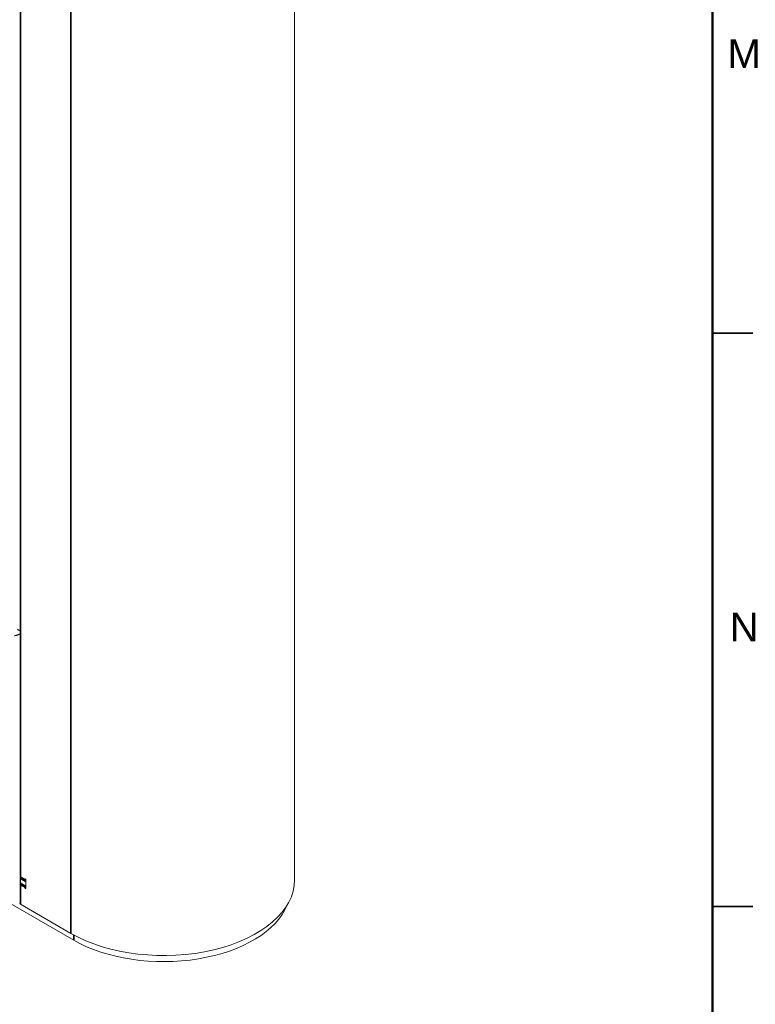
# Model space of a CAD drawing. Header units: millimetres. Extents: x 4 to 1188, y 1 to 840.
# Tile 210 of 256: x 1124 to 1188, y 162 to 248. Entities that reach past the tile are written whole.
import ezdxf

# ---------------------------------------------------------------- set-up
doc = ezdxf.new("R2010")
doc.units = ezdxf.units.MM
doc.layers.add('1', color=7, linetype='Continuous')
doc.layers.add('256', color=7, linetype='Continuous')
doc.styles.add('Arial Unicode MS', font='Arial Unicode MS')

msp = doc.modelspace()

# ---------------------------------------------------------------- linework, layer by layer
at = {"layer": '1', "color": 154, "linetype": 'Continuous', "lineweight": 13}
for p, q in [((1147.5733, 172.8237), (1147.5733, 287.1566)), ((1076.9859, 197.1986), (1128.3135, 167.5646)), ((1123.6505, 173.0986), (1123.6505, 172.3987)), ((1123.6693, 173.1328), (1123.664, 173.1306)), ((1123.6693, 172.9462), (1123.6693, 172.5263)), ((1124.0162, 172.8859), (1123.7871, 173.0181)), ((1124.0519, 172.8823), (1124.0834, 172.9005)), ((1124.1492, 172.2492), (1124.1492, 172.6692)), ((1124.1542, 172.1064), (1124.1542, 172.8062)), ((1123.6989, 172.4609), (1124.1542, 172.198)), ((1123.8456, 172.3762), (1123.7514, 172.3218)), ((1123.7871, 172.3183), (1124.0162, 172.186)), ((1128.0635, 168.158), (1123.6693, 170.695))]:
    msp.add_line(p, q, dxfattribs=at)
at = {"layer": '1', "color": 154, "linetype": 'Continuous', "lineweight": 35}
for p, q in [((1123.6693, 173.1328), (1123.6693, 285.0278)), ((1128.0635, 282.4909), (1128.0635, 168.158)), ((1123.6997, 173.127), (1123.6505, 173.0986)), ((1124.1492, 172.6692), (1123.6693, 172.9462)), ((1124.06, 172.8898), (1124.0785, 172.9005)), ((1123.7285, 172.4438), (1123.6505, 172.3987)), ((1123.6693, 172.5263), (1124.1492, 172.2492)), ((1123.6693, 170.695), (1123.6693, 172.3396)), ((1123.8665, 172.3641), (1123.7871, 172.3183)), ((1124.0162, 172.186), (1124.0956, 172.2319)), ((1124.1542, 172.186), (1124.06, 172.1316)), ((1128.3135, 167.5646), (1128.3135, 168.018))]:
    msp.add_line(p, q, dxfattribs=at)
at = {"layer": '1', "color": 154, "linetype": 'Continuous', "lineweight": 13}
for centre, major_axis, start_param, end_param in [((1123.5178, 194.7525), (-0.101, 0.175), 1.5707963, 3.1415927), ((1123.6997, 173.0687), (0.0357, -0.0619), 1.3089969, 2.9996956), ((1123.7704, 173.0045), (-0.0714, -0.1237), 4.2982142, 5.4977871), ((1123.7871, 173.0765), (0.0357, -0.0619), 4.4505896, 5.4977871), ((1124.0162, 172.9442), (0.0357, -0.0619), 5.4977871, 6.5449847), ((1124.1037, 172.8354), (0.0357, -0.0619), 0.7853982, 3.403392), ((1124.2502, 172.7275), (0.0714, 0.1237), 2.0386237, 2.3561945), ((1136.1447, 172.8237), (-11.4286, 0), 0.7853982, 3.1415927), ((1123.7704, 172.5846), (-0.0714, -0.1237), 5.4977871, 6.2831853), ((1123.6997, 172.3688), (0.0357, -0.0619), 4.854286, 6.5449847), ((1123.7871, 172.26), (0.0357, -0.0619), 2.3561945, 3.403392), ((1124.0162, 172.1277), (0.0357, -0.0619), 1.3089969, 2.3561945), ((1124.1037, 172.1355), (0.0357, -0.0619), 4.4505896, 7.0685835), ((1124.2502, 172.3076), (0.0714, 0.1237), 2.3561945, 2.6737653), ((1123.8209, 170.7825), (0.2143, 0), 3.1972632, 3.9269908), ((1136.1422, 172.0845), (-11.0714, 0), 0.7853982, 2.912011)]:
    msp.add_ellipse(centre, major_axis=major_axis, ratio=0.5773503, start_param=start_param, end_param=end_param, dxfattribs=at)
for points, knots in [([(1123.6188, 194.2684), (1123.6153, 194.2665), (1123.6083, 194.2627), (1123.5972, 194.2569), (1123.5859, 194.2511), (1123.5742, 194.2452), (1123.5623, 194.2394), (1123.5501, 194.2337), (1123.5377, 194.2279), (1123.525, 194.2223), (1123.5122, 194.2166), (1123.4993, 194.2111), (1123.4862, 194.2056), (1123.4731, 194.2004), (1123.4599, 194.1952), (1123.4467, 194.1902), (1123.4336, 194.1853), (1123.4205, 194.1806), (1123.4074, 194.1761), (1123.3944, 194.1717), (1123.3815, 194.1675), (1123.3518, 194.1581), (1123.306, 194.145), (1123.2567, 194.1333), (1123.2198, 194.1259), (1123.1934, 194.1213), (1123.1683, 194.1177), (1123.1528, 194.1161), (1123.1451, 194.1153)], [0, 0, 0, 0, 0.0268476, 0.0535323, 0.0800773, 0.1065044, 0.1328339, 0.1590844, 0.1852732, 0.2114161, 0.2375273, 0.2636197, 0.2896203, 0.3154552, 0.3411344, 0.3666671, 0.3920612, 0.4173241, 0.442462, 0.4674803, 0.4923837, 0.5171761, 0.6398093, 0.7609301, 0.8210414, 0.8808695, 0.9404967, 1, 1, 1, 1]), ([(1123.6582, 173.1256), (1123.6581, 173.1255), (1123.658, 173.1254), (1123.6569, 173.124), (1123.6551, 173.1214), (1123.6537, 173.1182), (1123.6529, 173.1157), (1123.6526, 173.1148), (1123.6521, 173.113), (1123.6519, 173.1121), (1123.6509, 173.1073), (1123.6505, 173.1031), (1123.6505, 173.0986)], [0, 0, 0, 0, 0.0189827, 0.0189827, 0.2151861, 0.4113896, 0.4113896, 0.5094913, 0.5094913, 0.6075931, 0.6075931, 1, 1, 1, 1]), ([(1123.6505, 172.3987), (1123.6505, 172.3942), (1123.6509, 172.3894), (1123.6521, 172.382), (1123.6525, 172.3795), (1123.6537, 172.3744), (1123.6551, 172.3692), (1123.6569, 172.3641), (1123.6583, 172.3603), (1123.6588, 172.3591), (1123.6599, 172.3565), (1123.6605, 172.3553), (1123.6635, 172.349), (1123.6662, 172.3442), (1123.6693, 172.3396)], [0, 0, 0, 0, 0.25, 0.25, 0.375, 0.375, 0.5, 0.625, 0.625, 0.6875, 0.6875, 0.75, 0.75, 1, 1, 1, 1])]:
    msp.add_open_spline(points, degree=3, knots=knots, dxfattribs=at)
at = {"layer": '256', "color": 18, "linetype": 'Continuous', "lineweight": 50}
msp.add_line((1184, 836), (1184, 5), dxfattribs=at)
at = {"layer": '256', "color": 18, "linetype": 'Continuous', "lineweight": 35}
for p, q in [((1184, 220.5), (1187.5, 220.5)), ((1184, 170.5), (1187.5, 170.5))]:
    msp.add_line(p, q, dxfattribs=at)

# ---------------------------------------------------------------- texts
at = {"layer": '256', "color": 18, "linetype": 'Continuous', "lineweight": 13, "char_height": 2.5, "attachment_point": 7, "line_spacing_factor": 1.047437, "style": 'Arial Unicode MS'}
for s, insert in [('\\fArial Unicode MS|b0|i0;\\W1.0000;M', (1185.3029, 243.6224)), ('\\fArial Unicode MS|b0|i0;\\W1.0000;N', (1185.4964, 193.6224))]:
    msp.add_mtext(s, dxfattribs=dict(at, insert=insert))

doc.saveas('drawing.dxf')
